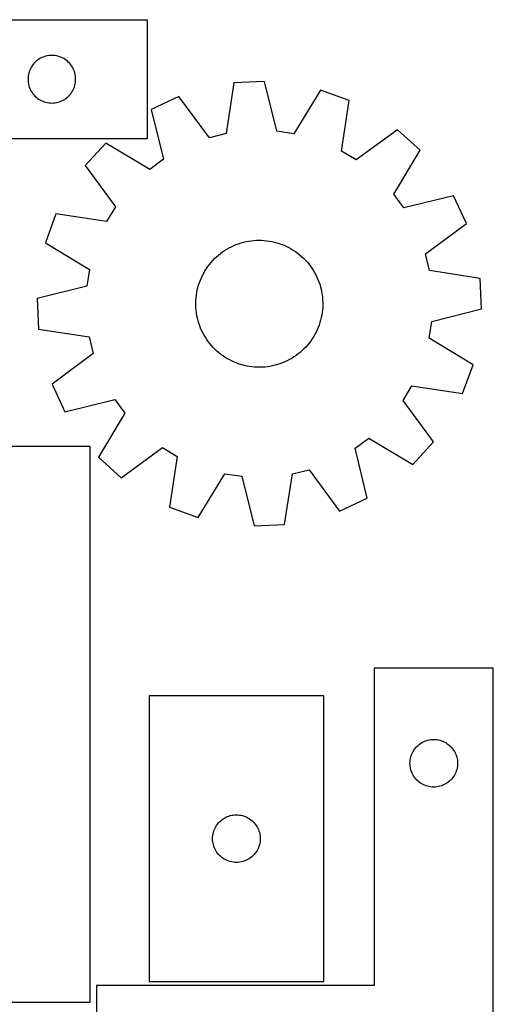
# Model space of a CAD drawing. Header units: millimetres. Extents: x 7 to 1243, y 7 to 2493.
# Tile 15 of 15: x 1065 to 1243, y 2121 to 2493. Entities that reach past the tile are written whole.
import ezdxf

# ---------------------------------------------------------------- set-up
doc = ezdxf.new("R2010")
doc.units = ezdxf.units.MM
doc.layers.add('CUT', color=7, linetype='CONTINUOUS', true_color=0x000000)

msp = doc.modelspace()

# ---------------------------------------------------------------- linework, layer by layer
at = {"layer": 'CUT'}
for p, q in [((932.642866, 2493.094514), (1112.642866, 2493.094514)), ((1112.642866, 2493.094514), (1112.642866, 2448.094514)), ((1072.142866, 2478.388742), (1071.642734, 2478.07774)), ((1072.662268, 2478.666368), (1072.142866, 2478.388742)), ((1073.198715, 2478.90943), (1072.662268, 2478.666368)), ((1073.749911, 2479.116885), (1073.198715, 2478.90943)), ((1074.313494, 2479.287846), (1073.749911, 2479.116885)), ((1074.887053, 2479.421581), (1074.313494, 2479.287846)), ((1075.46813, 2479.517518), (1074.887053, 2479.421581)), ((1076.054238, 2479.575244), (1075.46813, 2479.517518)), ((1076.642866, 2479.594514), (1076.054238, 2479.575244)), ((1077.231494, 2479.575244), (1076.642866, 2479.594514)), ((1077.817602, 2479.517518), (1077.231494, 2479.575244)), ((1078.398679, 2479.421581), (1077.817602, 2479.517518)), ((1078.972237, 2479.287846), (1078.398679, 2479.421581)), ((1079.535821, 2479.116885), (1078.972237, 2479.287846)), ((1080.087017, 2478.90943), (1079.535821, 2479.116885)), ((1080.623464, 2478.666368), (1080.087017, 2478.90943)), ((1081.142866, 2478.388742), (1080.623464, 2478.666368)), ((1081.642998, 2478.07774), (1081.142866, 2478.388742)), ((1068.848637, 2475.094514), (1068.571011, 2474.575112)), ((1069.159639, 2475.594646), (1068.848637, 2475.094514)), ((1069.502686, 2476.073367), (1069.159639, 2475.594646)), ((1069.876308, 2476.528626), (1069.502686, 2476.073367)), ((1070.278905, 2476.958475), (1069.876308, 2476.528626)), ((1070.708753, 2477.361072), (1070.278905, 2476.958475)), ((1071.164013, 2477.734694), (1070.708753, 2477.361072)), ((1071.642734, 2478.07774), (1071.164013, 2477.734694)), ((1082.121719, 2477.734694), (1081.642998, 2478.07774)), ((1082.576978, 2477.361072), (1082.121719, 2477.734694)), ((1083.006827, 2476.958475), (1082.576978, 2477.361072)), ((1083.409424, 2476.528626), (1083.006827, 2476.958475)), ((1083.783046, 2476.073367), (1083.409424, 2476.528626)), ((1084.126092, 2475.594646), (1083.783046, 2476.073367)), ((1084.437094, 2475.094514), (1084.126092, 2475.594646)), ((1084.71472, 2474.575112), (1084.437094, 2475.094514)), ((1067.662135, 2471.183142), (1067.642866, 2470.594514)), ((1067.719862, 2471.76925), (1067.662135, 2471.183142)), ((1067.815798, 2472.350327), (1067.719862, 2471.76925)), ((1067.949533, 2472.923885), (1067.815798, 2472.350327)), ((1068.120495, 2473.487469), (1067.949533, 2472.923885)), ((1068.32795, 2474.038665), (1068.120495, 2473.487469)), ((1068.571011, 2474.575112), (1068.32795, 2474.038665)), ((1084.957782, 2474.038665), (1084.71472, 2474.575112)), ((1085.165237, 2473.487469), (1084.957782, 2474.038665)), ((1085.336198, 2472.923885), (1085.165237, 2473.487469)), ((1085.469933, 2472.350327), (1085.336198, 2472.923885)), ((1085.56587, 2471.76925), (1085.469933, 2472.350327)), ((1085.623596, 2471.183142), (1085.56587, 2471.76925)), ((1085.642866, 2470.594514), (1085.623596, 2471.183142)), ((1067.642866, 2470.594514), (1067.662135, 2470.005886)), ((1067.662135, 2470.005886), (1067.719862, 2469.419778)), ((1067.719862, 2469.419778), (1067.815798, 2468.838701)), ((1067.815798, 2468.838701), (1067.949533, 2468.265142)), ((1067.949533, 2468.265142), (1068.120495, 2467.701559)), ((1068.120495, 2467.701559), (1068.32795, 2467.150363)), ((1084.957782, 2467.150363), (1085.165237, 2467.701559)), ((1085.165237, 2467.701559), (1085.336198, 2468.265142)), ((1085.336198, 2468.265142), (1085.469933, 2468.838701)), ((1085.469933, 2468.838701), (1085.56587, 2469.419778)), ((1085.56587, 2469.419778), (1085.623596, 2470.005886)), ((1085.623596, 2470.005886), (1085.642866, 2470.594514)), ((1145.453322, 2469.187026), (1142.4789, 2450.040349)), ((1156.977556, 2469.713826), (1145.453322, 2469.187026)), ((1161.686403, 2450.918369), (1156.977556, 2469.713826)), ((1068.32795, 2467.150363), (1068.571011, 2466.613916)), ((1068.571011, 2466.613916), (1068.848637, 2466.094514)), ((1068.848637, 2466.094514), (1069.159639, 2465.594382)), ((1069.159639, 2465.594382), (1069.502686, 2465.115661)), ((1069.502686, 2465.115661), (1069.876308, 2464.660401)), ((1069.876308, 2464.660401), (1070.278905, 2464.230553)), ((1070.278905, 2464.230553), (1070.708753, 2463.827956)), ((1070.708753, 2463.827956), (1071.164013, 2463.454334)), ((1082.121719, 2463.454334), (1082.576978, 2463.827956)), ((1082.576978, 2463.827956), (1083.006827, 2464.230553)), ((1083.006827, 2464.230553), (1083.409424, 2464.660401)), ((1083.409424, 2464.660401), (1083.783046, 2465.115661)), ((1083.783046, 2465.115661), (1084.126092, 2465.594382)), ((1084.126092, 2465.594382), (1084.437094, 2466.094514)), ((1084.437094, 2466.094514), (1084.71472, 2466.613916)), ((1084.71472, 2466.613916), (1084.957782, 2467.150363)), ((1124.693361, 2464.062025), (1114.247956, 2459.165193)), ((1136.236479, 2448.499286), (1124.693361, 2464.062025)), ((1178.118511, 2466.504215), (1168.043387, 2449.953255)), ((1188.967112, 2462.580782), (1178.118511, 2466.504215)), ((1071.164013, 2463.454334), (1071.642734, 2463.111287)), ((1071.642734, 2463.111287), (1072.142866, 2462.800285)), ((1072.142866, 2462.800285), (1072.662268, 2462.522659)), ((1072.662268, 2462.522659), (1073.198715, 2462.279598)), ((1073.198715, 2462.279598), (1073.749911, 2462.072143)), ((1073.749911, 2462.072143), (1074.313494, 2461.901181)), ((1074.313494, 2461.901181), (1074.887053, 2461.767446)), ((1074.887053, 2461.767446), (1075.46813, 2461.67151)), ((1075.46813, 2461.67151), (1076.054238, 2461.613783)), ((1076.054238, 2461.613783), (1076.642866, 2461.594514)), ((1076.642866, 2461.594514), (1077.231494, 2461.613783)), ((1077.231494, 2461.613783), (1077.817602, 2461.67151)), ((1077.817602, 2461.67151), (1078.398679, 2461.767446)), ((1078.398679, 2461.767446), (1078.972237, 2461.901181)), ((1078.972237, 2461.901181), (1079.535821, 2462.072143)), ((1079.535821, 2462.072143), (1080.087017, 2462.279598)), ((1080.087017, 2462.279598), (1080.623464, 2462.522659)), ((1080.623464, 2462.522659), (1081.142866, 2462.800285)), ((1081.142866, 2462.800285), (1081.642998, 2463.111287)), ((1081.642998, 2463.111287), (1082.121719, 2463.454334)), ((1186.12481, 2443.414047), (1188.967112, 2462.580782)), ((1114.247956, 2459.165193), (1118.827063, 2440.337708)), ((1142.4789, 2450.040349), (1136.236479, 2448.499286)), ((1168.043387, 2449.953255), (1161.686403, 2450.918369)), ((1207.270544, 2451.525195), (1191.628564, 2440.089685)), ((1215.791911, 2443.748835), (1207.270544, 2451.525195)), ((1112.642866, 2448.094514), (992.642866, 2448.094514)), ((1097.029506, 2446.485817), (1089.253146, 2437.964449)), ((1113.649558, 2436.52508), (1097.029506, 2446.485817)), ((1191.628564, 2440.089685), (1186.12481, 2443.414047)), ((1205.831174, 2427.128783), (1215.791911, 2443.748835)), ((1089.253146, 2437.964449), (1100.688656, 2422.32247)), ((1118.827063, 2440.337708), (1113.649558, 2436.52508)), ((1209.643802, 2421.951278), (1205.831174, 2427.128783)), ((1228.471287, 2426.530385), (1209.643802, 2421.951278)), ((1233.36812, 2416.08498), (1228.471287, 2426.530385)), ((1078.197559, 2419.661018), (1074.274126, 2408.812417)), ((1097.364294, 2416.818716), (1078.197559, 2419.661018)), ((1100.688656, 2422.32247), (1097.364294, 2416.818716)), ((1217.80538, 2404.541862), (1233.36812, 2416.08498)), ((1074.274126, 2408.812417), (1090.825086, 2398.737293)), ((1144.509847, 2407.301586), (1145.398236, 2407.713239)), ((1145.398236, 2407.713239), (1146.302678, 2408.088314)), ((1146.302678, 2408.088314), (1147.221665, 2408.426186)), ((1147.221665, 2408.426186), (1148.153669, 2408.726293)), ((1148.153669, 2408.726293), (1149.097138, 2408.988135)), ((1149.097138, 2408.988135), (1150.050502, 2409.211276)), ((1150.050502, 2409.211276), (1151.012174, 2409.395345)), ((1151.012174, 2409.395345), (1151.980554, 2409.540035)), ((1151.980554, 2409.540035), (1152.95403, 2409.645106)), ((1152.95403, 2409.645106), (1153.930982, 2409.710384)), ((1153.930982, 2409.710384), (1154.909783, 2409.735758)), ((1154.909783, 2409.735758), (1155.888804, 2409.721187)), ((1155.888804, 2409.721187), (1156.866416, 2409.666696)), ((1156.866416, 2409.666696), (1157.840992, 2409.572374)), ((1157.840992, 2409.572374), (1158.81091, 2409.43838)), ((1158.81091, 2409.43838), (1159.774555, 2409.264935)), ((1159.774555, 2409.264935), (1160.730324, 2409.052329)), ((1160.730324, 2409.052329), (1161.676626, 2408.800915)), ((1161.676626, 2408.800915), (1162.611885, 2408.511113)), ((1162.611885, 2408.511113), (1163.534545, 2408.183403)), ((1163.534545, 2408.183403), (1164.44307, 2407.818333)), ((1164.44307, 2407.818333), (1165.335949, 2407.416508)), ((1138.860789, 2403.460721), (1139.597216, 2404.105988)), ((1139.597216, 2404.105988), (1140.35935, 2404.72068)), ((1140.35935, 2404.72068), (1141.145923, 2405.303775)), ((1141.145923, 2405.303775), (1141.955624, 2405.854301)), ((1141.955624, 2405.854301), (1142.787107, 2406.371342)), ((1142.787107, 2406.371342), (1143.638987, 2406.854038)), ((1143.638987, 2406.854038), (1144.509847, 2407.301586)), ((1165.335949, 2407.416508), (1166.211695, 2406.978599)), ((1166.211695, 2406.978599), (1167.06885, 2406.505334)), ((1167.06885, 2406.505334), (1167.905988, 2405.997501)), ((1167.905988, 2405.997501), (1168.721716, 2405.455944)), ((1168.721716, 2405.455944), (1169.514675, 2404.881566)), ((1169.514675, 2404.881566), (1170.283547, 2404.275322)), ((1170.283547, 2404.275322), (1171.027051, 2403.638221)), ((1219.346443, 2398.299442), (1217.80538, 2404.541862)), ((1135.605542, 2399.815031), (1136.195976, 2400.596109)), ((1136.195976, 2400.596109), (1136.817778, 2401.352454)), ((1136.817778, 2401.352454), (1137.469912, 2402.082807)), ((1137.469912, 2402.082807), (1138.151294, 2402.785953)), ((1138.151294, 2402.785953), (1138.860789, 2403.460721)), ((1171.027051, 2403.638221), (1171.74395, 2402.971324)), ((1171.74395, 2402.971324), (1172.43305, 2402.275741)), ((1172.43305, 2402.275741), (1173.093205, 2401.552629)), ((1173.093205, 2401.552629), (1173.723316, 2400.803193)), ((1173.723316, 2400.803193), (1174.322334, 2400.028678)), ((1090.825086, 2398.737293), (1089.859972, 2392.380309)), ((1133.576321, 2396.469961), (1134.032003, 2397.336592)), ((1134.032003, 2397.336592), (1134.522654, 2398.183915)), ((1134.522654, 2398.183915), (1135.047458, 2399.01052)), ((1135.047458, 2399.01052), (1135.605542, 2399.815031)), ((1174.322334, 2400.028678), (1174.889262, 2399.230375)), ((1174.889262, 2399.230375), (1175.423157, 2398.409613)), ((1175.423157, 2398.409613), (1175.923129, 2397.567756)), ((1175.923129, 2397.567756), (1176.388348, 2396.706207)), ((1176.388348, 2396.706207), (1176.818038, 2395.826399)), ((1238.49312, 2395.325019), (1219.346443, 2398.299442)), ((1131.846893, 2391.898663), (1132.117557, 2392.839639)), ((1132.117557, 2392.839639), (1132.426377, 2393.768792)), ((1132.426377, 2393.768792), (1132.772839, 2394.684575)), ((1132.772839, 2394.684575), (1133.156367, 2395.585465)), ((1133.156367, 2395.585465), (1133.576321, 2396.469961)), ((1176.818038, 2395.826399), (1177.211484, 2394.929797)), ((1177.211484, 2394.929797), (1177.568032, 2394.017893)), ((1177.568032, 2394.017893), (1177.887087, 2393.092205)), ((1177.887087, 2393.092205), (1178.16812, 2392.154273)), ((1239.01992, 2383.800785), (1238.49312, 2395.325019)), ((1089.859972, 2392.380309), (1071.064516, 2387.671461)), ((1131.268017, 2389.02054), (1131.421769, 2389.987523)), ((1131.421769, 2389.987523), (1131.614834, 2390.94743)), ((1131.614834, 2390.94743), (1131.846893, 2391.898663)), ((1178.16812, 2392.154273), (1178.410662, 2391.205659)), ((1178.410662, 2391.205659), (1178.614309, 2390.247942)), ((1178.614309, 2390.247942), (1178.778723, 2389.282715)), ((1178.778723, 2389.282715), (1178.90363, 2388.311585)), ((1071.064516, 2387.671461), (1071.591315, 2376.147228)), ((1131.044875, 2386.093273), (1131.079414, 2387.071794)), ((1131.050278, 2385.114158), (1131.044875, 2386.093273)), ((1131.079414, 2387.071794), (1131.153835, 2388.048091)), ((1131.153835, 2388.048091), (1131.268017, 2389.02054)), ((1178.90363, 2388.311585), (1178.988822, 2387.336168)), ((1178.988822, 2387.336168), (1179.034157, 2386.358088)), ((1179.03956, 2385.378973), (1179.005022, 2384.400453)), ((1179.034157, 2386.358088), (1179.03956, 2385.378973)), ((1131.095613, 2384.136079), (1131.050278, 2385.114158)), ((1131.180805, 2383.160662), (1131.095613, 2384.136079)), ((1131.305712, 2382.189532), (1131.180805, 2383.160662)), ((1131.470126, 2381.224305), (1131.305712, 2382.189532)), ((1178.816418, 2382.451706), (1178.662666, 2381.484724)), ((1178.9306, 2383.424156), (1178.816418, 2382.451706)), ((1179.005022, 2384.400453), (1178.9306, 2383.424156)), ((1220.224464, 2379.091938), (1239.01992, 2383.800785)), ((1131.673774, 2380.266588), (1131.470126, 2381.224305)), ((1131.916316, 2379.317974), (1131.673774, 2380.266588)), ((1132.197348, 2378.380042), (1131.916316, 2379.317974)), ((1132.516404, 2377.454354), (1132.197348, 2378.380042)), ((1177.966878, 2378.632608), (1177.658058, 2377.703455)), ((1178.237543, 2379.573584), (1177.966878, 2378.632608)), ((1178.469601, 2380.524817), (1178.237543, 2379.573584)), ((1178.662666, 2381.484724), (1178.469601, 2380.524817)), ((1219.259349, 2372.734954), (1220.224464, 2379.091938)), ((1071.591315, 2376.147228), (1090.737992, 2373.172805)), ((1132.872951, 2376.54245), (1132.516404, 2377.454354)), ((1133.266398, 2375.645848), (1132.872951, 2376.54245)), ((1133.696088, 2374.76604), (1133.266398, 2375.645848)), ((1134.161306, 2373.904491), (1133.696088, 2374.76604)), ((1176.508115, 2375.002286), (1176.052433, 2374.135655)), ((1176.928069, 2375.886782), (1176.508115, 2375.002286)), ((1177.311596, 2376.787672), (1176.928069, 2375.886782)), ((1177.658058, 2377.703455), (1177.311596, 2376.787672)), ((1090.737992, 2373.172805), (1092.279055, 2366.930385)), ((1134.661279, 2373.062634), (1134.161306, 2373.904491)), ((1135.195174, 2372.241871), (1134.661279, 2373.062634)), ((1135.762102, 2371.443568), (1135.195174, 2372.241871)), ((1136.36112, 2370.669054), (1135.762102, 2371.443568)), ((1136.991231, 2369.919617), (1136.36112, 2370.669054)), ((1173.88846, 2370.876138), (1173.266658, 2370.119793)), ((1174.478893, 2371.657216), (1173.88846, 2370.876138)), ((1175.036977, 2372.461727), (1174.478893, 2371.657216)), ((1175.561781, 2373.288332), (1175.036977, 2372.461727)), ((1176.052433, 2374.135655), (1175.561781, 2373.288332)), ((1235.81031, 2362.65983), (1219.259349, 2372.734954)), ((1092.279055, 2366.930385), (1076.716316, 2355.387267)), ((1137.651386, 2369.196506), (1136.991231, 2369.919617)), ((1138.340486, 2368.500922), (1137.651386, 2369.196506)), ((1139.057385, 2367.834025), (1138.340486, 2368.500922)), ((1139.800888, 2367.196925), (1139.057385, 2367.834025)), ((1140.56976, 2366.590681), (1139.800888, 2367.196925)), ((1169.725085, 2366.751566), (1168.938513, 2366.168472)), ((1170.487219, 2367.366259), (1169.725085, 2366.751566)), ((1171.223647, 2368.011526), (1170.487219, 2367.366259)), ((1171.933142, 2368.686294), (1171.223647, 2368.011526)), ((1172.614523, 2369.38944), (1171.933142, 2368.686294)), ((1173.266658, 2370.119793), (1172.614523, 2369.38944)), ((1141.362719, 2366.016303), (1140.56976, 2366.590681)), ((1142.178447, 2365.474746), (1141.362719, 2366.016303)), ((1143.015585, 2364.966913), (1142.178447, 2365.474746)), ((1143.872741, 2364.493647), (1143.015585, 2364.966913)), ((1144.748486, 2364.055738), (1143.872741, 2364.493647)), ((1145.641365, 2363.653914), (1144.748486, 2364.055738)), ((1146.549891, 2363.288843), (1145.641365, 2363.653914)), ((1147.472551, 2362.961134), (1146.549891, 2363.288843)), ((1162.862771, 2363.04606), (1161.930767, 2362.745954)), ((1163.781758, 2363.383932), (1162.862771, 2363.04606)), ((1164.686199, 2363.759007), (1163.781758, 2363.383932)), ((1165.574589, 2364.170661), (1164.686199, 2363.759007)), ((1166.445448, 2364.618208), (1165.574589, 2364.170661)), ((1167.297329, 2365.100904), (1166.445448, 2364.618208)), ((1168.128811, 2365.617946), (1167.297329, 2365.100904)), ((1168.938513, 2366.168472), (1168.128811, 2365.617946)), ((1148.40781, 2362.671331), (1147.472551, 2362.961134)), ((1149.354111, 2362.419918), (1148.40781, 2362.671331)), ((1150.30988, 2362.207312), (1149.354111, 2362.419918)), ((1151.273525, 2362.033867), (1150.30988, 2362.207312)), ((1152.243443, 2361.899872), (1151.273525, 2362.033867)), ((1153.218019, 2361.805551), (1152.243443, 2361.899872)), ((1154.195631, 2361.751059), (1153.218019, 2361.805551)), ((1155.174653, 2361.736489), (1154.195631, 2361.751059)), ((1156.153454, 2361.761863), (1155.174653, 2361.736489)), ((1157.130405, 2361.82714), (1156.153454, 2361.761863)), ((1158.103881, 2361.932212), (1157.130405, 2361.82714)), ((1159.072261, 2362.076902), (1158.103881, 2361.932212)), ((1160.033933, 2362.260971), (1159.072261, 2362.076902)), ((1160.987298, 2362.484112), (1160.033933, 2362.260971)), ((1161.930767, 2362.745954), (1160.987298, 2362.484112)), ((1231.886876, 2351.811229), (1235.81031, 2362.65983)), ((1076.716316, 2355.387267), (1081.613148, 2344.941862)), ((1209.395779, 2349.149777), (1212.720141, 2354.653531)), ((1212.720141, 2354.653531), (1231.886876, 2351.811229)), ((1081.613148, 2344.941862), (1100.440634, 2349.520969)), ((1100.440634, 2349.520969), (1104.253261, 2344.343464)), ((1220.831289, 2333.507797), (1209.395779, 2349.149777)), ((1104.253261, 2344.343464), (1094.292524, 2327.723411)), ((1191.257372, 2331.134539), (1196.434877, 2334.947167)), ((1196.434877, 2334.947167), (1213.05493, 2324.98643)), ((1213.05493, 2324.98643), (1220.831289, 2333.507797)), ((1091.08374, 2331.730499), (821.08374, 2331.730499)), ((1091.08374, 2121.730499), (1091.08374, 2331.730499)), ((1102.813892, 2319.947052), (1118.455871, 2331.382562)), ((1118.455871, 2331.382562), (1123.959625, 2328.0582)), ((1195.836479, 2312.307054), (1191.257372, 2331.134539)), ((1094.292524, 2327.723411), (1102.813892, 2319.947052)), ((1123.959625, 2328.0582), (1121.117323, 2308.891465)), ((1167.605536, 2321.431898), (1173.847956, 2322.972961)), ((1173.847956, 2322.972961), (1185.391074, 2307.410221)), ((1131.965924, 2304.968031), (1142.041048, 2321.518992)), ((1142.041048, 2321.518992), (1148.398032, 2320.553877)), ((1148.398032, 2320.553877), (1153.10688, 2301.758421)), ((1164.631113, 2302.285221), (1167.605536, 2321.431898)), ((1185.391074, 2307.410221), (1195.836479, 2312.307054)), ((1121.117323, 2308.891465), (1131.965924, 2304.968031)), ((1153.10688, 2301.758421), (1164.631113, 2302.285221)), ((1243.481665, 2248.065706), (1198.481665, 2248.065706)), ((1198.481665, 2248.065706), (1198.481665, 2128.065706)), ((1243.481665, 2068.065706), (1243.481665, 2248.065706)), ((1179.398421, 2237.58304), (1113.398421, 2237.58304)), ((1113.398421, 2237.58304), (1113.398421, 2129.58304)), ((1179.398421, 2129.58304), (1179.398421, 2237.58304)), ((1213.841485, 2217.544559), (1214.215107, 2217.999818)), ((1214.215107, 2217.999818), (1214.617704, 2218.429667)), ((1214.617704, 2218.429667), (1215.047553, 2218.832264)), ((1215.047553, 2218.832264), (1215.502812, 2219.205886)), ((1215.502812, 2219.205886), (1215.981533, 2219.548932)), ((1215.981533, 2219.548932), (1216.481665, 2219.859935)), ((1216.481665, 2219.859935), (1217.001067, 2220.137561)), ((1217.001067, 2220.137561), (1217.537514, 2220.380622)), ((1217.537514, 2220.380622), (1218.08871, 2220.588077)), ((1218.08871, 2220.588077), (1218.652294, 2220.759038)), ((1218.652294, 2220.759038), (1219.225852, 2220.892773)), ((1219.225852, 2220.892773), (1219.806929, 2220.98871)), ((1219.806929, 2220.98871), (1220.393037, 2221.046436)), ((1220.393037, 2221.046436), (1220.981665, 2221.065706)), ((1220.981665, 2221.065706), (1221.570293, 2221.046436)), ((1221.570293, 2221.046436), (1222.156401, 2220.98871)), ((1222.156401, 2220.98871), (1222.737478, 2220.892773)), ((1222.737478, 2220.892773), (1223.311036, 2220.759038)), ((1223.311036, 2220.759038), (1223.87462, 2220.588077)), ((1223.87462, 2220.588077), (1224.425816, 2220.380622)), ((1224.425816, 2220.380622), (1224.962263, 2220.137561)), ((1224.962263, 2220.137561), (1225.481665, 2219.859935)), ((1225.481665, 2219.859935), (1225.981797, 2219.548932)), ((1225.981797, 2219.548932), (1226.460518, 2219.205886)), ((1226.460518, 2219.205886), (1226.915777, 2218.832264)), ((1226.915777, 2218.832264), (1227.345626, 2218.429667)), ((1227.345626, 2218.429667), (1227.748223, 2217.999818)), ((1227.748223, 2217.999818), (1228.121845, 2217.544559)), ((1212.154597, 2213.821519), (1212.288333, 2214.395077)), ((1212.288333, 2214.395077), (1212.459294, 2214.958661)), ((1212.459294, 2214.958661), (1212.666749, 2215.509857)), ((1212.666749, 2215.509857), (1212.90981, 2216.046304)), ((1212.90981, 2216.046304), (1213.187436, 2216.565706)), ((1213.187436, 2216.565706), (1213.498438, 2217.065838)), ((1213.498438, 2217.065838), (1213.841485, 2217.544559)), ((1228.121845, 2217.544559), (1228.464891, 2217.065838)), ((1228.464891, 2217.065838), (1228.775894, 2216.565706)), ((1228.775894, 2216.565706), (1229.05352, 2216.046304)), ((1229.05352, 2216.046304), (1229.296581, 2215.509857)), ((1229.296581, 2215.509857), (1229.504036, 2214.958661)), ((1229.504036, 2214.958661), (1229.674997, 2214.395077)), ((1229.674997, 2214.395077), (1229.808732, 2213.821519)), ((1211.981665, 2212.065706), (1212.000935, 2212.654334)), ((1212.000935, 2211.477078), (1211.981665, 2212.065706)), ((1212.000935, 2212.654334), (1212.058661, 2213.240442)), ((1212.058661, 2210.89097), (1212.000935, 2211.477078)), ((1212.058661, 2213.240442), (1212.154597, 2213.821519)), ((1212.154597, 2210.309893), (1212.058661, 2210.89097)), ((1229.808732, 2213.821519), (1229.904669, 2213.240442)), ((1229.904669, 2210.89097), (1229.808732, 2210.309893)), ((1229.904669, 2213.240442), (1229.962395, 2212.654334)), ((1229.962395, 2211.477078), (1229.904669, 2210.89097)), ((1229.962395, 2212.654334), (1229.981665, 2212.065706)), ((1229.981665, 2212.065706), (1229.962395, 2211.477078)), ((1212.288333, 2209.736335), (1212.154597, 2210.309893)), ((1212.459294, 2209.172751), (1212.288333, 2209.736335)), ((1212.666749, 2208.621555), (1212.459294, 2209.172751)), ((1212.90981, 2208.085108), (1212.666749, 2208.621555)), ((1213.187436, 2207.565706), (1212.90981, 2208.085108)), ((1213.498438, 2207.065574), (1213.187436, 2207.565706)), ((1213.841485, 2206.586853), (1213.498438, 2207.065574)), ((1228.464891, 2207.065574), (1228.121845, 2206.586853)), ((1228.775894, 2207.565706), (1228.464891, 2207.065574)), ((1229.05352, 2208.085108), (1228.775894, 2207.565706)), ((1229.296581, 2208.621555), (1229.05352, 2208.085108)), ((1229.504036, 2209.172751), (1229.296581, 2208.621555)), ((1229.674997, 2209.736335), (1229.504036, 2209.172751)), ((1229.808732, 2210.309893), (1229.674997, 2209.736335)), ((1214.215107, 2206.131594), (1213.841485, 2206.586853)), ((1214.617704, 2205.701745), (1214.215107, 2206.131594)), ((1215.047553, 2205.299148), (1214.617704, 2205.701745)), ((1215.502812, 2204.925526), (1215.047553, 2205.299148)), ((1215.981533, 2204.582479), (1215.502812, 2204.925526)), ((1216.481665, 2204.271477), (1215.981533, 2204.582479)), ((1217.001067, 2203.993851), (1216.481665, 2204.271477)), ((1217.537514, 2203.75079), (1217.001067, 2203.993851)), ((1218.08871, 2203.543335), (1217.537514, 2203.75079)), ((1218.652294, 2203.372374), (1218.08871, 2203.543335)), ((1219.225852, 2203.238638), (1218.652294, 2203.372374)), ((1219.806929, 2203.142702), (1219.225852, 2203.238638)), ((1220.393037, 2203.084976), (1219.806929, 2203.142702)), ((1220.981665, 2203.065706), (1220.393037, 2203.084976)), ((1221.570293, 2203.084976), (1220.981665, 2203.065706)), ((1222.156401, 2203.142702), (1221.570293, 2203.084976)), ((1222.737478, 2203.238638), (1222.156401, 2203.142702)), ((1223.311036, 2203.372374), (1222.737478, 2203.238638)), ((1223.87462, 2203.543335), (1223.311036, 2203.372374)), ((1224.425816, 2203.75079), (1223.87462, 2203.543335)), ((1224.962263, 2203.993851), (1224.425816, 2203.75079)), ((1225.481665, 2204.271477), (1224.962263, 2203.993851)), ((1225.981797, 2204.582479), (1225.481665, 2204.271477)), ((1226.460518, 2204.925526), (1225.981797, 2204.582479)), ((1226.915777, 2205.299148), (1226.460518, 2204.925526)), ((1227.345626, 2205.701745), (1226.915777, 2205.299148)), ((1227.748223, 2206.131594), (1227.345626, 2205.701745)), ((1228.121845, 2206.586853), (1227.748223, 2206.131594)), ((1142.417822, 2191.654895), (1142.95427, 2191.897956)), ((1142.95427, 2191.897956), (1143.505465, 2192.105411)), ((1143.505465, 2192.105411), (1144.069049, 2192.276372)), ((1144.069049, 2192.276372), (1144.642608, 2192.410107)), ((1144.642608, 2192.410107), (1145.223685, 2192.506044)), ((1145.223685, 2192.506044), (1145.809792, 2192.56377)), ((1145.809792, 2192.56377), (1146.398421, 2192.58304)), ((1146.398421, 2192.58304), (1146.987049, 2192.56377)), ((1146.987049, 2192.56377), (1147.573156, 2192.506044)), ((1147.573156, 2192.506044), (1148.154234, 2192.410107)), ((1148.154234, 2192.410107), (1148.727792, 2192.276372)), ((1148.727792, 2192.276372), (1149.291376, 2192.105411)), ((1149.291376, 2192.105411), (1149.842572, 2191.897956)), ((1149.842572, 2191.897956), (1150.379019, 2191.654895)), ((1138.604192, 2188.08304), (1138.915194, 2188.583172)), ((1138.915194, 2188.583172), (1139.258241, 2189.061893)), ((1139.258241, 2189.061893), (1139.631862, 2189.517152)), ((1139.631862, 2189.517152), (1140.03446, 2189.947001)), ((1140.03446, 2189.947001), (1140.464308, 2190.349598)), ((1140.464308, 2190.349598), (1140.919568, 2190.72322)), ((1140.919568, 2190.72322), (1141.398289, 2191.066266)), ((1141.398289, 2191.066266), (1141.898421, 2191.377269)), ((1141.898421, 2191.377269), (1142.417822, 2191.654895)), ((1150.379019, 2191.654895), (1150.898421, 2191.377269)), ((1150.898421, 2191.377269), (1151.398553, 2191.066266)), ((1151.398553, 2191.066266), (1151.877274, 2190.72322)), ((1151.877274, 2190.72322), (1152.332533, 2190.349598)), ((1152.332533, 2190.349598), (1152.762382, 2189.947001)), ((1152.762382, 2189.947001), (1153.164979, 2189.517152)), ((1153.164979, 2189.517152), (1153.538601, 2189.061893)), ((1153.538601, 2189.061893), (1153.881647, 2188.583172)), ((1153.881647, 2188.583172), (1154.192649, 2188.08304)), ((1137.41769, 2184.171668), (1137.475417, 2184.757776)), ((1137.475417, 2184.757776), (1137.571353, 2185.338853)), ((1137.571353, 2185.338853), (1137.705088, 2185.912411)), ((1137.705088, 2185.912411), (1137.876049, 2186.475995)), ((1137.876049, 2186.475995), (1138.083505, 2187.027191)), ((1138.083505, 2187.027191), (1138.326566, 2187.563638)), ((1138.326566, 2187.563638), (1138.604192, 2188.08304)), ((1154.192649, 2188.08304), (1154.470275, 2187.563638)), ((1154.470275, 2187.563638), (1154.713336, 2187.027191)), ((1154.713336, 2187.027191), (1154.920792, 2186.475995)), ((1154.920792, 2186.475995), (1155.091753, 2185.912411)), ((1155.091753, 2185.912411), (1155.225488, 2185.338853)), ((1155.225488, 2185.338853), (1155.321424, 2184.757776)), ((1155.321424, 2184.757776), (1155.379151, 2184.171668)), ((1137.398421, 2183.58304), (1137.41769, 2184.171668)), ((1137.41769, 2182.994412), (1137.398421, 2183.58304)), ((1137.475417, 2182.408304), (1137.41769, 2182.994412)), ((1137.571353, 2181.827227), (1137.475417, 2182.408304)), ((1137.705088, 2181.253669), (1137.571353, 2181.827227)), ((1137.876049, 2180.690085), (1137.705088, 2181.253669)), ((1138.083505, 2180.138889), (1137.876049, 2180.690085)), ((1154.920792, 2180.690085), (1154.713336, 2180.138889)), ((1155.091753, 2181.253669), (1154.920792, 2180.690085)), ((1155.225488, 2181.827227), (1155.091753, 2181.253669)), ((1155.321424, 2182.408304), (1155.225488, 2181.827227)), ((1155.379151, 2182.994412), (1155.321424, 2182.408304)), ((1155.379151, 2184.171668), (1155.398421, 2183.58304)), ((1155.398421, 2183.58304), (1155.379151, 2182.994412)), ((1138.326566, 2179.602442), (1138.083505, 2180.138889)), ((1138.604192, 2179.08304), (1138.326566, 2179.602442)), ((1138.915194, 2178.582908), (1138.604192, 2179.08304)), ((1139.258241, 2178.104187), (1138.915194, 2178.582908)), ((1139.631862, 2177.648928), (1139.258241, 2178.104187)), ((1140.03446, 2177.219079), (1139.631862, 2177.648928)), ((1140.464308, 2176.816482), (1140.03446, 2177.219079)), ((1152.762382, 2177.219079), (1152.332533, 2176.816482)), ((1153.164979, 2177.648928), (1152.762382, 2177.219079)), ((1153.538601, 2178.104187), (1153.164979, 2177.648928)), ((1153.881647, 2178.582908), (1153.538601, 2178.104187)), ((1154.192649, 2179.08304), (1153.881647, 2178.582908)), ((1154.470275, 2179.602442), (1154.192649, 2179.08304)), ((1154.713336, 2180.138889), (1154.470275, 2179.602442)), ((1140.919568, 2176.44286), (1140.464308, 2176.816482)), ((1141.398289, 2176.099813), (1140.919568, 2176.44286)), ((1141.898421, 2175.788811), (1141.398289, 2176.099813)), ((1142.417822, 2175.511185), (1141.898421, 2175.788811)), ((1142.95427, 2175.268124), (1142.417822, 2175.511185)), ((1143.505465, 2175.060669), (1142.95427, 2175.268124)), ((1144.069049, 2174.889707), (1143.505465, 2175.060669)), ((1144.642608, 2174.755972), (1144.069049, 2174.889707)), ((1145.223685, 2174.660036), (1144.642608, 2174.755972)), ((1145.809792, 2174.60231), (1145.223685, 2174.660036)), ((1146.398421, 2174.58304), (1145.809792, 2174.60231)), ((1146.987049, 2174.60231), (1146.398421, 2174.58304)), ((1147.573156, 2174.660036), (1146.987049, 2174.60231)), ((1148.154234, 2174.755972), (1147.573156, 2174.660036)), ((1148.727792, 2174.889707), (1148.154234, 2174.755972)), ((1149.291376, 2175.060669), (1148.727792, 2174.889707)), ((1149.842572, 2175.268124), (1149.291376, 2175.060669)), ((1150.379019, 2175.511185), (1149.842572, 2175.268124)), ((1150.898421, 2175.788811), (1150.379019, 2175.511185)), ((1151.398553, 2176.099813), (1150.898421, 2175.788811)), ((1151.877274, 2176.44286), (1151.398553, 2176.099813)), ((1152.332533, 2176.816482), (1151.877274, 2176.44286)), ((1113.398421, 2129.58304), (1179.398421, 2129.58304)), ((1198.481665, 2128.065706), (1093.481665, 2128.065706)), ((1093.481665, 2128.065706), (1093.481665, 2068.065706)), ((821.08374, 2121.730499), (1091.08374, 2121.730499))]:
    msp.add_line(p, q, dxfattribs=at)

doc.saveas('drawing.dxf')
